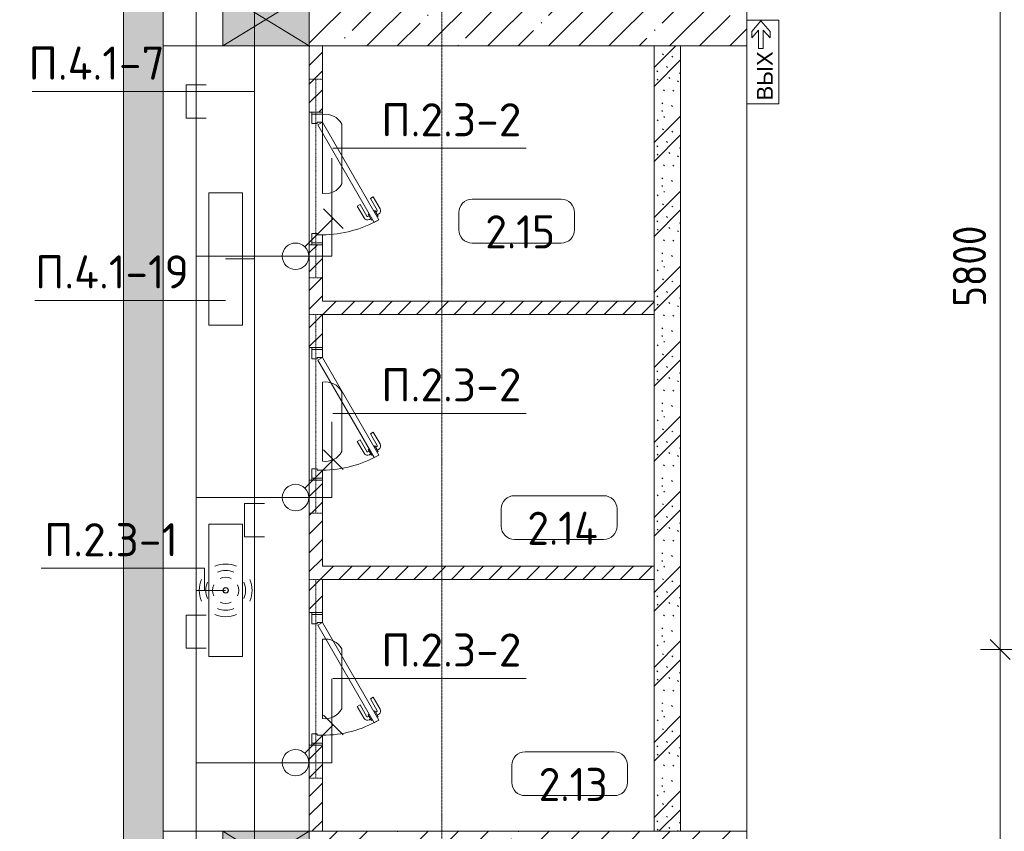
# Model space of a CAD drawing. Header units: millimetres. Extents: x -32229 to 170644, y -13689 to 125138.
# Tile 14 of 208: x -16648 to -9223, y 46650 to 52773. Entities that reach past the tile are written whole.
import ezdxf

# ---------------------------------------------------------------- set-up
doc = ezdxf.new("R2010")
doc.units = ezdxf.units.MM
doc.linetypes.add('3_ Штрих_ 1 х 1 мм', pattern=[2, 1, -1])
doc.linetypes.add('ADSK_Линия сетки', pattern=[25, 20, -2.5, 0, -2.5])
for name, color, linetype, lineweight in [('A-ANNO-DIMS', 7, 'Continuous', 9), ('A-ANNO-DIMS-200', 7, 'Continuous', 9), ('A-ANNO-NOTE', 7, 'Continuous', 18), ('A-AREA-IDEN', 7, 'Continuous', 9), ('A-DETL-THIN', 7, 'Continuous', 9), ('A-DOOR', 7, 'Continuous', 18), ('A-DOOR-FRAM', 7, 'Continuous', 9), ('A-DOOR-OPNG', 7, 'Continuous', 18), ('A-FLOR', 7, 'Continuous', 18), ('A-GLAZ', 7, 'Continuous', 18), ('A-WALL', 7, 'Continuous', 18), ('A-WALL-PATT', 7, 'Continuous', 40), ('G-ANNO-TEXT', 7, 'Continuous', 9), ('I-WALL', 7, 'Continuous', 18), ('S-BEAM', 7, 'Continuous', 18), ('S-GRID', 7, 'Continuous', 9)]:
    doc.layers.add(name, color=color, linetype=linetype, lineweight=lineweight)
doc.layers.add('A-DETL', color=7, linetype='Continuous', lineweight=9, true_color=0x00a600)
doc.styles.add('Arial_1', font='arial.ttf', dxfattribs={"height": 120})
doc.styles.add('GOST Common_5', font='GOST_Common.ttf', dxfattribs={"height": 250})
doc.styles.add('GOST Common_6', font='GOST_Common.ttf', dxfattribs={"width": 0.9, "height": 250})
doc.styles.add('ISOCPEUR', font='isocpeur.ttf', dxfattribs={"height": 250})
doc.dimstyles.new('ГОСТ_2_5_мм2', dxfattribs={"dimscale": 304.8, "dimtxt": 251.428749, "dimasz": 0.492126, "dimexe": 0.492126, "dimexo": 0.656168, "dimgap": 0.098425, "dimtad": 1, "dimdec": 0, "dimdsep": 46, "dimtxsty": 'GOST Common_6', "dimblk1": 'OBLIQUE', "dimblk2": 'OBLIQUE', "dimsah": 1, "dimcen": 0.09, "dimazin": 2, "dimtfac": 1, "dimtdec": 4, "dimtix": 1, "dimtmove": 0, "dimatfit": 3, "dimfxl": 1, "dimtvp": 1, "dimtolj": 1, "dimtzin": 0, "dimarcsym": 2})
pattern_1 = [(45, (0, 0), (-228.0985, 228.0985), []), (45, (228.1, 0), (-228.0985, 228.0985), [403.225, -80.645, 6.706, -73.939])]
pattern_2 = [(45, (0, 0), (-70.71068, 70.71068), [])]

# ---------------------------------------------------------------- blocks, each defined once
blk = doc.blocks.new('КР-Проем - Настраиваемый-V2--01 ЭО')
at = {"layer": 'A-DOOR-OPNG', "color": 253, "lineweight": 13, "true_color": 0xaaaaaa}
for p, q in [((-550, 200), (-100, 200)), ((-100, 200), (550, 200)), ((-550, -200), (-100, -200)), ((-100, -200), (550, -200))]:
    blk.add_line(p, q, dxfattribs=at)
blk = doc.blocks.new('АР_Дверь однопольная - 1000х2100h_850__Кладовая-4751203--01 ЭО')
at = {"layer": 'A-DOOR', "color": 253, "lineweight": 13, "true_color": 0xaaaaaa}
for p, q in [((311.1, 475), (-425, 50)), ((331.1, 440.4), (311.1, 475)), ((-405, 15.4), (331.1, 440.4)), ((-425, 50), (-405, 15.4))]:
    blk.add_line(p, q, dxfattribs=at)
at = {"layer": 'A-DOOR', "color": 253, "lineweight": 5, "true_color": 0xaaaaaa}
for p, q in [((138.9, 433.3), (227.7, 484.6)), ((151.4, 411.7), (240.2, 462.9)), ((285.5, 469.4), (242.2, 444.4)), ((253, 450.7), (247, 461.1)), ((274.6, 463.2), (268.6, 473.6)), ((289.5, 462.5), (285.5, 469.4)), ((151.4, 411.7), (138.9, 433.3)), ((196.4, 333.7), (285.2, 385)), ((242.2, 444.4), (246.2, 437.5)), ((270.2, 395.9), (266.2, 402.9)), ((313.5, 420.9), (270.2, 395.9)), ((281, 402.2), (287, 391.8)), ((302.6, 414.7), (308.7, 404.3)), ((309.5, 427.9), (313.5, 420.9)), ((196.4, 333.7), (208.9, 312.1)), ((208.9, 312.1), (297.7, 363.3))]:
    blk.add_line(p, q, dxfattribs=at)
for centre, radius, start, end in [((242.7, 458.6), 30, 30, 120), ((242.7, 458.6), 4.99, 30, 120), ((-425, 50), 850, 360, 30), ((282.7, 389.3), 4.99, 300, 30), ((282.7, 389.3), 30, 300, 30)]:
    blk.add_arc(centre, radius, start, end, dxfattribs=at)
at = {"layer": 'A-DOOR-FRAM', "color": 253, "lineweight": 13, "true_color": 0xaaaaaa}
for p, q in [((-485, 50), (-500, 50)), ((-425, 50), (-485, 50)), ((-485, 50), (-485, -30)), ((-425, 10), (-425, 50)), ((-415, 10), (-425, 10)), ((-415, -30), (-415, 10)), ((425, 10), (415, 10)), ((415, 10), (415, -30)), ((485, 50), (425, 50)), ((425, 50), (425, 10)), ((485, -30), (485, 50)), ((485, 50), (500, 50)), ((-485, -30), (-500, -30)), ((-485, -30), (-415, -30)), ((415, -30), (485, -30)), ((485, -30), (500, -30))]:
    blk.add_line(p, q, dxfattribs=at)
blk = doc.blocks.new('КР-Проем - Настраиваемый-V10--01 ЭО')
at = {"layer": 'A-DOOR-OPNG', "color": 253, "lineweight": 13, "true_color": 0xaaaaaa}
for p, q in [((-550, 200), (100, 200)), ((100, 200), (550, 200)), ((-550, -200), (100, -200)), ((100, -200), (550, -200))]:
    blk.add_line(p, q, dxfattribs=at)
blk = doc.blocks.new('АР_Отверстие прямоугольное - АПТ-4514695--01 ЭО')
at = {"layer": 'A-GLAZ', "lineweight": 13, "true_color": 0xf0f0f0}
blk.add_hatch(color=7, dxfattribs=at).paths.add_polyline_path([(450, 200), (-200, 200), (-200, -200), (450, -200)])
at = {"layer": 'A-GLAZ', "color": 253, "lineweight": 5, "true_color": 0xaaaaaa}
for p, q in [((450, 200), (-200, -200)), ((-200, 200), (450, -200))]:
    blk.add_line(p, q, dxfattribs=at)
at = {"layer": 'A-GLAZ', "color": 253, "lineweight": 13, "true_color": 0xaaaaaa}
for p, q in [((450, 200), (-200, 200)), ((-200, 200), (-200, -200)), ((-200, 200), (-200, -200)), ((450, -200), (450, 200)), ((450, 200), (450, -200)), ((-200, -200), (450, -200))]:
    blk.add_line(p, q, dxfattribs=at)
blk = doc.blocks.new('АР_Перемычка - 100_Уx1_75x5__250-250-6683530--01 ЭО')
at = {"layer": 'S-BEAM', "color": 9, "linetype": '3_ Штрих_ 1 х 1 мм', "lineweight": 15, "true_color": 0xc4c4c4}
for p, q in [((-750, 50), (-750, -50)), ((750, 50), (750, -50)), ((-750, 0), (750, 0))]:
    blk.add_line(p, q, dxfattribs=at)
blk = doc.blocks.new('Наметкина 10_РД_АР_П_rvt-1--01 ЭО')
at = {"layer": 'A-WALL-PATT', "lineweight": 5, "true_color": 0xaaaaaa}
h = blk.add_hatch(dxfattribs=at)
h.set_pattern_fill('FP_1', color=253, style=0, pattern_type=2)
h.set_pattern_definition(pattern_1)
h.paths.add_polyline_path([(-15564.7, 36375), (-15564.7, 75350), (-15864.7, 75350), (-15864.7, 36375)])
h = blk.add_hatch(dxfattribs=at)
h.set_pattern_fill('FP_1', color=253, style=0, pattern_type=2)
h.set_pattern_definition(pattern_1)
h.paths.add_polyline_path([(-14464.7, 52575), (-11164.7, 52575), (-11164.7, 52975), (-14464.7, 52975)])
h = blk.add_hatch(dxfattribs=at)
h.set_pattern_fill('FP_8', color=253, style=0, pattern_type=2)
h.set_pattern_definition(pattern_2)
h.paths.add_polyline_path([(-14364.7, 46650), (-14364.7, 47300), (-14464.7, 47300), (-14464.7, 46650)])
h.paths.add_polyline_path([(-14464.7, 48300), (-14364.7, 48300), (-14364.7, 49300), (-14464.7, 49300), (-14464.7, 48958.5)])
h.paths.add_polyline_path([(-14364.7, 50300), (-14364.7, 51075), (-14464.7, 51075), (-14464.7, 50300)])
h.paths.add_polyline_path([(-14364.7, 52075), (-14364.7, 52575), (-14464.7, 52575), (-14464.7, 52075)])
h = blk.add_hatch(dxfattribs=at)
h.set_pattern_fill('FP_6', color=253, style=0, pattern_type=2)
h.set_pattern_definition([(135, (300.56, 377.28), (-565.6854, 6e-14), [10, -790]), (135, (349.8, 474.73), (-565.6854, 6e-14), [10, -790]), (135, (423.93, 473.06), (-565.6854, 6e-14), [10, -790]), (135, (229.92, 447.9), (-565.6854, 6e-14), [10, -790]), (135, (155.08, 447.9), (-565.6854, 6e-14), [10, -790]), (135, (114.9, 369.03), (-565.6854, 6e-14), [10, -790]), (135, (132.43, 285.8), (-565.6854, 6e-14), [10, -790]), (135, (214.66, 322), (-565.6854, 6e-14), [10, -790]), (135, (198.16, 261.88), (-565.6854, 6e-14), [10, -790]), (135, (45.2, 272.9), (-565.6854, 6e-14), [10, -790]), (135, (42.32, 336.16), (-565.6854, 6e-14), [10, -790]), (135, (92.26, 192.24), (-565.6854, 6e-14), [10, -790]), (135, (7.07, 149.2), (-565.6854, 6e-14), [10, -790]), (135, (80.6, 95.1), (-565.6854, 6e-14), [10, -790]), (135, (79.53, 36.94), (-565.6854, 6e-14), [10, -790]), (135, (153.87, 74.56), (-565.6854, 6e-14), [10, -790]), (135, (228.35, 124.8), (-565.6854, 6e-14), [10, -790]), (135, (279.75, 180.4), (-565.6854, 6e-14), [10, -790]), (135, (282.9, 31.63), (-565.6854, 6e-14), [10, -790]), (135, (377.38, 53.45), (-565.6854, 6e-14), [10, -790]), (135, (352.28, 102.7), (-565.6854, 6e-14), [10, -790]), (135, (354.05, 0), (-565.6854, 6e-14), [10, -790]), (135, (553.23, 16.45), (-565.6854, 6e-14), [10, -790]), (135, (542.38, 63.45), (-565.6854, 6e-14), [10, -790]), (135, (536.58, 239.3), (-565.6854, 6e-14), [10, -790]), (135, (475.85, 203.9), (-565.6854, 6e-14), [10, -790]), (135, (475.85, 316.54), (-565.6854, 6e-14), [10, -790]), (135, (520.8, 408.7), (-565.6854, 6e-14), [10, -790]), (135, (551.1, 470.8), (-565.6854, 6e-14), [10, -790]), (135, (235.25, 537.93), (-565.6854, 6e-14), [10, -790]), (135, (407.25, 547.65), (-565.6854, 6e-14), [10, -790]), (135, (94.5, 558.6), (-565.6854, 6e-14), [10, -790]), (135, (46.4, 532.3), (-565.6854, 6e-14), [10, -790]), (135, (85.56, 465.04), (-565.6854, 6e-14), [10, -790]), (135, (355.53, 181.14), (-565.6854, 6e-14), [10, -790]), (135, (362.23, 243.6), (-565.6854, 6e-14), [10, -790]), (135, (413.45, 344.1), (-565.6854, 6e-14), [10, -790]), (135, (286.3, 273.25), (-565.6854, 6e-14), [10, -790]), (135, (423.02, 263.72), (-565.6854, 6e-14), [10, -790]), (135, (162.94, 190.2), (-565.6854, 6e-14), [10, -790]), (135, (470.25, 120.93), (-565.6854, 6e-14), [10, -790]), (135, (484.48, 9.78), (-565.6854, 6e-14), [10, -790]), (45, (0, 212.13), (-565.6854, 0), []), (45, (212.13, 0), (-565.6854, 0), []), (45, (353.55, 0), (-565.6854, 0), []), (45, (0, 353.55), (-565.6854, 0), [])])
h.paths.add_polyline_path([(-11664.7, 46650), (-11664.7, 52575), (-11864.7, 52575), (-11864.7, 46650)])
h = blk.add_hatch(dxfattribs=at)
h.set_pattern_fill('FP_8', color=253, style=0, pattern_type=2)
h.set_pattern_definition(pattern_2)
h.paths.add_polyline_path([(-11864.7, 50550), (-11864.7, 50650), (-14364.7, 50650), (-14364.7, 50550)])
h = blk.add_hatch(dxfattribs=at)
h.set_pattern_fill('FP_8', color=253, style=0, pattern_type=2)
h.set_pattern_definition(pattern_2)
h.paths.add_polyline_path([(-11864.7, 48550), (-11864.7, 48650), (-14364.7, 48650), (-14364.7, 48550)])
h = blk.add_hatch(dxfattribs=at)
h.set_pattern_fill('FP_1', color=253, style=0, pattern_type=2)
h.set_pattern_definition(pattern_1)
h.paths.add_polyline_path([(-11164.7, 46250), (-11164.7, 46650), (-14464.7, 46650), (-14464.7, 46250), (-11525.4, 46250)])
at = {"layer": 'A-FLOR', "color": 253, "lineweight": 13, "true_color": 0xaaaaaa}
for p, q in [((-14464.7, 52075), (-14464.7, 52575)), ((-11164.7, 46650), (-11164.7, 52575)), ((-11164.7, 46650), (-11164.7, 52575)), ((-14464.7, 52075), (-14464.7, 51075)), ((-14464.7, 51075), (-14464.7, 52075)), ((-14464.7, 50300), (-14464.7, 49300)), ((-14464.7, 49300), (-14464.7, 50300)), ((-14464.7, 48300), (-14464.7, 48958.5)), ((-14464.7, 48300), (-14464.7, 47300)), ((-14464.7, 47300), (-14464.7, 48300)), ((-14464.7, 46650), (-14464.7, 47300))]:
    blk.add_line(p, q, dxfattribs=at)
at = {"layer": 'A-WALL', "color": 253, "lineweight": 13, "true_color": 0xaaaaaa}
for p, q in [((-15864.7, 75350), (-15864.7, 36375)), ((-15564.7, 36375), (-15564.7, 58850)), ((-14464.7, 52975), (-14464.7, 52575)), ((-11164.7, 52575), (-11164.7, 52975)), ((-14464.7, 52575), (-11164.7, 52575)), ((-11164.7, 46650), (-14464.7, 46650)), ((-14464.7, 46650), (-14464.7, 46250)), ((-11164.7, 46250), (-11164.7, 46650))]:
    blk.add_line(p, q, dxfattribs=at)
at = {"layer": 'I-WALL', "color": 253, "lineweight": 13, "true_color": 0xaaaaaa}
for p, q in [((-14464.7, 52575), (-14464.7, 52075)), ((-14364.7, 52575), (-14464.7, 52575)), ((-14364.7, 52075), (-14364.7, 52575)), ((-11864.7, 52575), (-11864.7, 46650)), ((-11664.7, 52575), (-11864.7, 52575)), ((-11664.7, 46650), (-11664.7, 52575)), ((-14464.7, 52075), (-14364.7, 52075)), ((-14464.7, 51075), (-14464.7, 50300)), ((-14364.7, 51075), (-14464.7, 51075)), ((-14364.7, 50650), (-14364.7, 51075)), ((-11864.7, 50650), (-14364.7, 50650)), ((-11864.7, 50550), (-11864.7, 50650)), ((-14364.7, 50300), (-14364.7, 50550)), ((-14364.7, 50550), (-11864.7, 50550)), ((-14464.7, 50300), (-14364.7, 50300)), ((-14464.7, 49300), (-14464.7, 48300)), ((-14364.7, 49300), (-14464.7, 49300)), ((-14364.7, 48650), (-14364.7, 49300)), ((-11864.7, 48650), (-14364.7, 48650)), ((-11864.7, 48550), (-11864.7, 48650)), ((-14364.7, 48300), (-14364.7, 48550)), ((-14364.7, 48550), (-11864.7, 48550)), ((-14464.7, 48300), (-14364.7, 48300)), ((-14464.7, 47300), (-14464.7, 46650)), ((-14364.7, 47300), (-14464.7, 47300)), ((-14364.7, 46650), (-14364.7, 47300)), ((-14464.7, 46650), (-14364.7, 46650)), ((-11864.7, 46650), (-11664.7, 46650))]:
    blk.add_line(p, q, dxfattribs=at)
at = {"layer": 'A-DOOR', "color": 253, "lineweight": 13, "true_color": 0xaaaaaa}
blk.add_blockref('КР-Проем - Настраиваемый-V2--01 ЭО', (-15014.7, 52775), dxfattribs=at)
for name, p, rotation in [('АР_Дверь однопольная - 1000х2100h_850__Кладовая-4751203--01 ЭО', (-14414.7, 51575), 269.9999999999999), ('АР_Дверь однопольная - 1000х2100h_850__Кладовая-4751203--01 ЭО', (-14414.7, 49800), 269.9999999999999), ('АР_Дверь однопольная - 1000х2100h_850__Кладовая-4751203--01 ЭО', (-14414.7, 47800), 269.9999999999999), ('КР-Проем - Настраиваемый-V10--01 ЭО', (-15014.7, 46450), 180)]:
    blk.add_blockref(name, p, dxfattribs=dict(at, rotation=rotation))
at = {"layer": 'A-GLAZ', "color": 253, "lineweight": 13, "true_color": 0xaaaaaa, "rotation": 180}
for p in [(-14664.7, 52775), (-14664.7, 46450)]:
    blk.add_blockref('АР_Отверстие прямоугольное - АПТ-4514695--01 ЭО', p, dxfattribs=at)
at = {"layer": 'S-BEAM', "color": 253, "lineweight": 13, "true_color": 0xaaaaaa, "rotation": 269.9999999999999}
for p in [(-14414.7, 51575), (-14414.7, 49800), (-14414.7, 47800)]:
    blk.add_blockref('АР_Перемычка - 100_Уx1_75x5__250-250-6683530--01 ЭО', p, dxfattribs=at)
blk = doc.blocks.new('Марка помещения 2 - Марка помещения 2-1605974--01 ЭО')
at = {"layer": 'A-AREA-IDEN', "color": 253, "true_color": 0xaaaaaa}
for p, q in [((-1.797, 0.841), (1.569, 0.841)), ((-2.297, -0.309), (-2.297, 0.341)), ((2.069, 0.341), (2.069, -0.309)), ((1.569, -0.809), (-1.797, -0.809))]:
    blk.add_line(p, q, dxfattribs=at)
for centre, start, end in [((-1.797, 0.341), 90, 180), ((1.569, 0.341), 0, 90), ((-1.797, -0.309), 180, 270), ((1.569, -0.309), 270, 360)]:
    blk.add_arc(centre, 0.5, start, end, dxfattribs=at)
blk = doc.blocks.new('DIMBLOCK160--01 ЭО')
at = {"layer": 'A-ANNO-DIMS-200'}
for p, q in [((-9254.1, 48022.4), (-9329.1, 48097.4)), ((-8921.4, 48022.4), (-9404.1, 48022.4)), ((-9254.1, 42222.6), (-9254.1, 48022.4)), ((-9254.1, 48022.4), (-9179.1, 47947.4)), ((-9254.1, 48022.4), (-8921.4, 48022.4)), ((-9254.1, 42222.6), (-9329.1, 42297.6)), ((-8917.3, 42222.6), (-9404.1, 42222.6)), ((-9254.1, 42222.6), (-9179.1, 42147.6)), ((-9254.1, 42222.6), (-8917.3, 42222.6))]:
    blk.add_line(p, q, dxfattribs=at)
at = {"layer": 'A-ANNO-DIMS-200', "color": 0, "insert": (-9610.8, 44807.1), "char_height": 250, "width": 756.843, "attachment_point": 1, "rotation": 90, "line_spacing_factor": 1.022761, "style": 'GOST Common_6'}
blk.add_mtext('5800', dxfattribs=at)
blk = doc.blocks.new('_Oblique')
at = {"color": 0, "linetype": 'ByBlock', "lineweight": -2}
blk.add_line((-0.5, -0.5), (0.5, 0.5), dxfattribs=at)
blk = doc.blocks.new('DIMBLOCK161--01 ЭО')
at = {"layer": 'A-ANNO-DIMS-200'}
for p, q in [((-9254.1, 53822.5), (-9329.1, 53897.5)), ((-9218.8, 53822.5), (-9404.1, 53822.5)), ((-9254.1, 48022.4), (-9254.1, 53822.5)), ((-9254.1, 53822.5), (-9179.1, 53747.5)), ((-9254.1, 53822.5), (-9218.8, 53822.5)), ((-9254.1, 48022.4), (-9329.1, 48097.4)), ((-8921.4, 48022.4), (-9404.1, 48022.4)), ((-9254.1, 48022.4), (-9179.1, 47947.4)), ((-9254.1, 48022.4), (-8921.4, 48022.4))]:
    blk.add_line(p, q, dxfattribs=at)
at = {"layer": 'A-ANNO-DIMS-200', "color": 0, "insert": (-9610.8, 50607.1), "char_height": 250, "width": 756.843, "attachment_point": 1, "rotation": 90, "line_spacing_factor": 1.022761, "style": 'GOST Common_6'}
blk.add_mtext('5800', dxfattribs=at)

msp = doc.modelspace()

# ---------------------------------------------------------------- linework, layer by layer
at = {"layer": 'A-ANNO-NOTE', "color": 1, "lineweight": 9, "true_color": 0xff0000}
for p, q in [((-11164.2, 52138.2), (-11164.2, 52770.4)), ((-11164.2, 52770.4), (-10924.2, 52770.4)), ((-11163.9, 52769.8), (-10924.2, 52769.8)), ((-11163.9, 52769.8), (-11163.9, 52138.7)), ((-11127.7, 52684.8), (-11058.9, 52763.3)), ((-11058.9, 52763.3), (-10990.1, 52684.8)), ((-10924.2, 52770.4), (-10924.2, 52138.2)), ((-10924.2, 52769.8), (-10924.2, 52138.7)), ((-11076.2, 52694.7), (-11127.7, 52635.1)), ((-11127.7, 52635.1), (-11127.7, 52684.8)), ((-11076.2, 52554.7), (-11076.2, 52694.7)), ((-10990.1, 52635.1), (-11041.6, 52694.7)), ((-11041.6, 52694.7), (-11041.6, 52554.7)), ((-10990.1, 52684.8), (-10990.1, 52635.1)), ((-11041.6, 52554.7), (-11076.2, 52554.7)), ((-10924.2, 52138.2), (-11164.2, 52138.2)), ((-10924.2, 52138.7), (-11163.9, 52138.7)), ((-15221, 50467.9), (-15221, 51467.9)), ((-15221, 51467.9), (-14968.3, 51467.9)), ((-14968.3, 51467.9), (-14968.3, 50467.9)), ((-14968.3, 50467.9), (-15221, 50467.9))]:
    msp.add_line(p, q, dxfattribs=at)
at = {"layer": 'A-ANNO-NOTE', "color": 5, "lineweight": 9, "true_color": 0x0000ff}
for p, q in [((-14365.6, 51461.4), (-14365.6, 52058.6)), ((-14218.2, 51985.9), (-14218.2, 51534.1)), ((-14356.9, 51346.8), (-14208.6, 51198.6)), ((-14496.8, 51058.6), (-14282.8, 51272.7)), ((-14365.6, 49441.4), (-14365.6, 50038.6)), ((-14218.2, 49965.9), (-14218.2, 49514.1)), ((-14356.9, 49526.8), (-14208.6, 49378.6)), ((-14496.8, 49238.6), (-14282.8, 49452.7)), ((-15221, 47967.9), (-15221, 48967.9)), ((-15221, 48967.9), (-14968.3, 48967.9)), ((-14968.3, 48967.9), (-14968.3, 47967.9)), ((-14365.6, 47501.4), (-14365.6, 48098.6)), ((-14968.3, 47967.9), (-15221, 47967.9)), ((-14218.2, 48025.9), (-14218.2, 47574.1)), ((-14356.9, 47526.8), (-14208.6, 47378.6)), ((-14496.8, 47238.6), (-14282.8, 47452.7))]:
    msp.add_line(p, q, dxfattribs=at)
for centre, radius in [((-14567.5, 50987.9), 100), ((-14567.5, 49167.9), 100), ((-15095.4, 48467.9), 20), ((-15094.5, 48468.8), 20), ((-15094.5, 48467), 20), ((-15093.6, 48467.9), 20), ((-14567.5, 47167.9), 100)]:
    msp.add_circle(centre, radius, dxfattribs=at)
for centre, radius, start, end in [((-14343.5, 51917.6), 142.7, 28.57912, 98.90992), ((-14343.5, 51602.4), 142.7, 261.09008, 331.42088), ((-14343.5, 49897.6), 142.7, 28.57912, 98.90992), ((-14343.5, 49582.4), 142.7, 261.09008, 331.42088), ((-15094.5, 48467), 199.6, 66, 114), ((-15094.5, 48467), 151.5, 66, 114), ((-15094.5, 48467), 99.8, 66, 114), ((-15093.6, 48467.9), 199.6, 156, 204), ((-15093.6, 48467.9), 151.5, 156, 204), ((-15093.6, 48467.9), 99.8, 156, 204), ((-15095.4, 48467.9), 99.8, 336, 24), ((-15095.4, 48467.9), 151.5, 336, 24), ((-15095.4, 48467.9), 199.6, 336, 24), ((-15094.5, 48468.8), 99.8, 246, 294), ((-15094.5, 48468.8), 199.6, 246, 294), ((-15094.5, 48468.8), 151.5, 246, 294), ((-14343.5, 47957.6), 142.7, 28.57912, 98.90992), ((-14343.5, 47642.4), 142.7, 261.09008, 331.42088)]:
    msp.add_arc(centre, radius, start, end, dxfattribs=at)
at = {"layer": 'A-DETL', "color": 5, "true_color": 0x0000ff}
for p, q in [((-15317.2, 38911.2), (-15317.2, 57036.6)), ((-15242.2, 52281.2), (-15392.2, 52281.2)), ((-15392.2, 52281.2), (-15392.2, 52031.2)), ((-15392.2, 52031.2), (-15242.2, 52031.2)), ((-14294.7, 51727.9), (-14294.7, 50987.9)), ((-14294.7, 50987.9), (-15317.2, 50987.9)), ((-14294.7, 49740), (-14294.7, 49167.9)), ((-14294.7, 49167.9), (-15317.2, 49167.9)), ((-15094.7, 48467.9), (-15317.2, 48467.9)), ((-15242.2, 48281.2), (-15392.2, 48281.2)), ((-15392.2, 48281.2), (-15392.2, 48031.2)), ((-15392.2, 48031.2), (-15242.2, 48031.2)), ((-14294.7, 47800), (-14294.7, 47167.9)), ((-14294.7, 47167.9), (-15317.2, 47167.9))]:
    msp.add_line(p, q, dxfattribs=at)
at = {"layer": 'A-DETL', "color": 1, "true_color": 0xff0000}
for p, q in [((-14877.2, 56431.6), (-14877.2, 39296.2)), ((-14874.8, 50967.9), (-15094.8, 50967.9)), ((-14802.2, 49122), (-14952.2, 49122)), ((-14952.2, 49122), (-14952.2, 48872)), ((-14952.2, 48872), (-14802.2, 48872))]:
    msp.add_line(p, q, dxfattribs=at)
at = {"layer": 'A-DETL-THIN'}
for p, q in [((-14877.2, 52230), (-16554.7, 52230)), ((-14285.9, 51802.6), (-12829, 51802.6)), ((-15094.7, 50654.8), (-16534.7, 50654.8)), ((-14285.9, 49802.6), (-12829, 49802.6)), ((-15254.6, 48634.5), (-16484.6, 48634.5)), ((-15254.6, 48634.5), (-15254.6, 48467.9)), ((-14285.9, 47802.6), (-12829, 47802.6))]:
    msp.add_line(p, q, dxfattribs=at)
at = {"layer": 'S-GRID', "color": 253, "linetype": 'ADSK_Линия сетки', "true_color": 0xaaaaaa}
msp.add_line((-13464.7, -12088.9), (-13464.7, 125138.4), dxfattribs=at)

# ---------------------------------------------------------------- block references
at = {"lineweight": 5}
msp.add_blockref('Наметкина 10_РД_АР_П_rvt-1--01 ЭО', (0, 0), dxfattribs=at)
at = {"layer": 'A-AREA-IDEN', "color": 253, "true_color": 0xaaaaaa, "xscale": 199.9999999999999, "yscale": 199.9999999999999, "zscale": 199.9999999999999}
for p in [(-12877.4, 51250), (-12557.4, 49013.7), (-12477.9, 47080.8)]:
    msp.add_blockref('Марка помещения 2 - Марка помещения 2-1605974--01 ЭО', p, dxfattribs=at)

# ---------------------------------------------------------------- texts
at = {"layer": 'A-ANNO-NOTE', "color": 1, "lineweight": 9, "true_color": 0xff0000, "insert": (-11028.8, 52348.9), "char_height": 120, "width": 370, "attachment_point": 5, "rotation": 90, "line_spacing_factor": 0.936439, "style": 'Arial_1'}
msp.add_mtext('\\pt20.0004,39.9996,60,80.0004,99.9996,120,140.0004,159.9996,180,200.0004,219.9996,240,260.0004,279.9996,300,320.0004,339.9996,360,380.0004,399.9996,420,440.0004,459.9996,480,500.0004,519.9996,540,560.0004,579.9996,600,620.0004,639.9996;ВЫХ', dxfattribs=at)
at = {"layer": 'A-AREA-IDEN', "color": 253, "true_color": 0xaaaaaa, "char_height": 250, "attachment_point": 5, "line_spacing_factor": 1.022766, "style": 'GOST Common_5'}
for s, insert, width in [('\\pt100,200,300,400,500,600,700,800,900,1000,1100,1200,1300,1400,1500,1600,1700,1800,1900,2000,2100,2200,2300,2400,2500,2600,2700,2800,2900,3000,3100,3200;2.15', (-12873.9, 51172.6), 596), ('\\pt100,200,300,400,500,600,700,800,900,1000,1100,1200,1300,1400,1500,1600,1700,1800,1900,2000,2100,2200,2300,2400,2500,2600,2700,2800,2900,3000,3100,3200;2.14', (-12553.9, 48936.2), 608), ('\\pt100,200,300,400,500,600,700,800,900,1000,1100,1200,1300,1400,1500,1600,1700,1800,1900,2000,2100,2200,2300,2400,2500,2600,2700,2800,2900,3000,3100,3200;2.13', (-12474.4, 47003.4), 596)]:
    msp.add_mtext(s, dxfattribs=dict(at, insert=insert, width=width))
at = {"layer": 'G-ANNO-TEXT', "char_height": 250, "line_spacing_factor": 1.139951, "style": 'ISOCPEUR'}
for s, insert, width, attachment_point in [('\\pt600,1200,1800,2400,3000,3600,4200,4800,5400,6000,6600,7200,7800,8400,9000,9600,10200,10800,11400,12000,12600,13200,13800,14400,15000,15600,16200,16800,17400,18000,18600,19200;П.4.1-7', (-16581.4, 52570.3), 1042.32, 1), ('\\pt600,1200,1800,2400,3000,3600,4200,4800,5400,6000,6600,7200,7800,8400,9000,9600,10200,10800,11400,12000,12600,13200,13800,14400,15000,15600,16200,16800,17400,18000,18600,19200;П.2.3-2', (-13921.3, 52142.9), 1068.58, 1), ('\\pt600,1200,1800,2400,3000,3600,4200,4800,5400,6000,6600,7200,7800,8400,9000,9600,10200,10800,11400,12000,12600,13200,13800,14400,15000,15600,16200,16800,17400,18000,18600,19200;П.4.1-19', (-15371, 50995.2), 1149.38, 3), ('\\pt600,1200,1800,2400,3000,3600,4200,4800,5400,6000,6600,7200,7800,8400,9000,9600,10200,10800,11400,12000,12600,13200,13800,14400,15000,15600,16200,16800,17400,18000,18600,19200;П.2.3-2', (-13921.3, 50142.9), 1068.58, 1), ('\\pt600,1200,1800,2400,3000,3600,4200,4800,5400,6000,6600,7200,7800,8400,9000,9600,10200,10800,11400,12000,12600,13200,13800,14400,15000,15600,16200,16800,17400,18000,18600,19200;П.2.3-1', (-16464.7, 48974.8), 1016.06, 1), ('\\pt600,1200,1800,2400,3000,3600,4200,4800,5400,6000,6600,7200,7800,8400,9000,9600,10200,10800,11400,12000,12600,13200,13800,14400,15000,15600,16200,16800,17400,18000,18600,19200;П.2.3-2', (-13921.3, 48142.9), 1068.58, 1)]:
    msp.add_mtext(s, dxfattribs=dict(at, insert=insert, width=width, attachment_point=attachment_point))

# ---------------------------------------------------------------- dimensions: what is measured, and where the dimension line sits
at = {"layer": 'A-ANNO-DIMS'}
for base, p1, p2, override, picture, middle in [((-9254.1, 53822.5), (-8721.4, 48022.4), (-9018.8, 53822.5), {"dimpost": '<>', "dimfxl": 5807.66716}, 'DIMBLOCK161--01 ЭО', (-9409.1, 50922.5)), ((-9254.1, 48022.4), (-8717.3, 42222.6), (-8721.4, 48022.4), {"dimpost": '<>', "dimfxl": 5799.87603}, 'DIMBLOCK160--01 ЭО', (-9409.1, 45122.5))]:
    dim = msp.add_linear_dim(base=base, p1=p1, p2=p2, angle=90, dimstyle='ГОСТ_2_5_мм2', override=override, dxfattribs=at)
    dim.commit()
    dim.dimension.update_dxf_attribs({"geometry": picture, "text_midpoint": middle})

doc.saveas('drawing.dxf')
